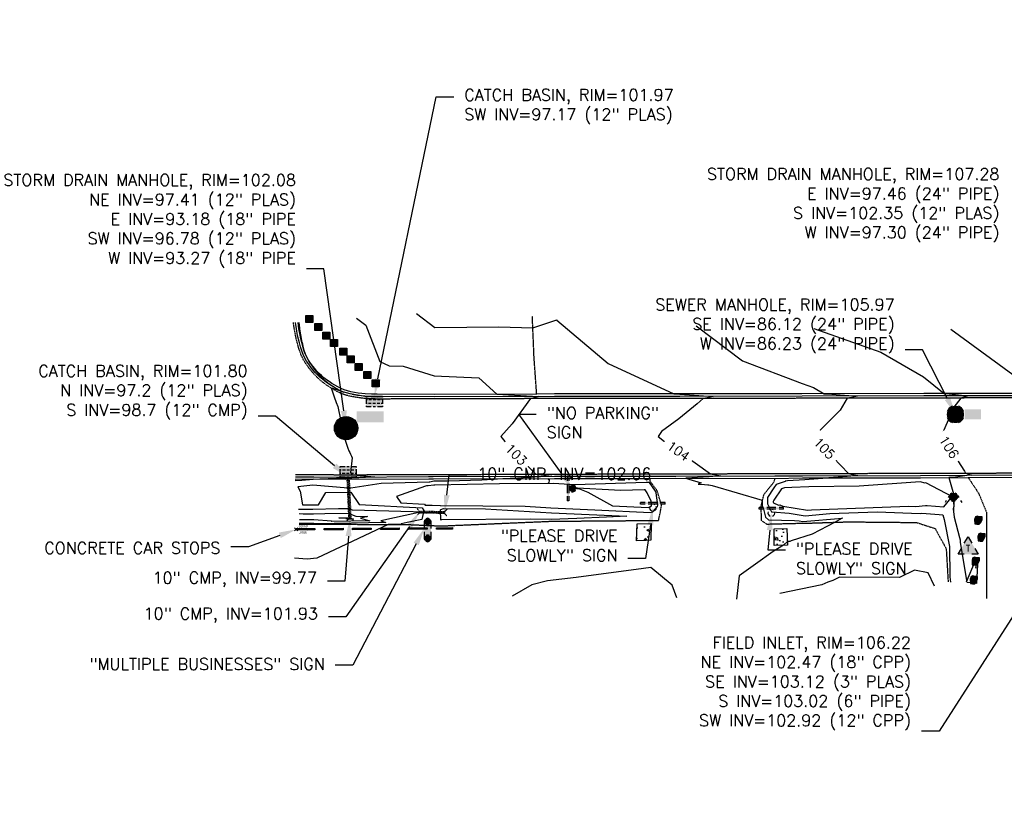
# Model space of a CAD drawing. Header units: feet. Extents: x 351431 to 355879, y 310968 to 329728.
# Tile 48 of 254: x 352686 to 353107, y 316244 to 316576. Entities that reach past the tile are written whole.
import ezdxf
from ezdxf.enums import TextEntityAlignment as Align

# ---------------------------------------------------------------- set-up
doc = ezdxf.new("R2010")
doc.units = ezdxf.units.FT
doc.header["$MEASUREMENT"] = 0
doc.linetypes.add('D10', pattern=[0.15, 0.1, -0.05])
doc.linetypes.add('D25', pattern=[0.375, 0.25, -0.125])
for name, color, linetype in [('EHYSC', 161, 'Continuous'), ('ELIC-CAR_STOP', 2, 'Continuous'), ('ELTCH-EG2', 253, 'Continuous'), ('ELTCN-EG2', 251, 'Continuous'), ('ELUDC', 153, 'D10'), ('ELYCB-BACK', 5, 'Continuous'), ('ELYCB-FL', 2, 'Continuous'), ('ELYSC', 2, 'Continuous'), ('ELYSP', 1, 'D25'), ('ESFS', 153, 'Continuous'), ('ESIO', 4, 'Continuous'), ('ESIP', 41, 'Continuous'), ('ESIS', 5, 'Continuous'), ('ESMask', 155, 'Continuous'), ('ESUD', 5, 'Continuous'), ('ESUD-CMP', 13, 'D10'), ('ESUS', 5, 'Continuous'), ('ESUT', 2, 'Continuous'), ('ESUW', 5, 'Continuous'), ('ETFS', 6, 'Continuous'), ('ETIC-CAR_STOP', 2, 'Continuous'), ('ETIS', 2, 'Continuous'), ('ETTC', 252, 'Continuous'), ('ETUD', 4, 'Continuous'), ('ETUS', 2, 'Continuous')]:
    doc.layers.add(name, color=color, linetype=linetype)
doc.styles.add('ANNO-TOPO', font='simplex.shx')
doc.styles.add('L60', font='simplex', dxfattribs={"height": 2.4})
doc.styles.add('L80', font='simplex', dxfattribs={"height": 4})
pattern_1 = [(50, (0, 0), (8.96575228, -0.78440169), [0.9375, -10.3125]), (355, (0, 0), (-1.73439167, 9.40240167), [0.75, -8.25]), (100.4514, (0.747, -0.065), (7.23136727, 8.61799428), [0.79675238, -8.7642764]), (46.1842, (0, 2.5), (13.3405131, -2.06898768), [1.40625, -15.46875]), (96.6356, (1.112, 2.328), (11.68328382, 12.1764734), [1.1951286, -13.1464125]), (351.1842, (0, 2.5), (11.6832743, 12.1764825), [1.125, -12.375]), (21, (1.25, 1.875), (7.46133815, -5.03273613), [0.9375, -10.3125]), (326, (1.25, 1.875), (3.04144165, 9.06437556), [0.75, -8.25]), (71.4514, (1.872, 1.456), (10.50278286, 4.03163121), [0.79675238, -8.7642764]), (37.5, (0, 0), (0.151998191, 4.161173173), [0, -8.15, 0, -8.375, 0, -8.28125]), (7.5, (0, 0), (3.28836922, 4.9301464), [0, -4.775, 0, -7.9625, 0, -3.15625]), (327.5, (-2.7875, 0), (6.672780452, -0.281935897), [0, -3.125, 0, -9.75, 0, -12.9375]), (317.5, (-4.0375, 0), (7.28982712, 1.25131228), [0, -4.0625, 0, -6.475, 0, -9.1875])]

# ---------------------------------------------------------------- blocks, each defined once
blk = doc.blocks.new('ESUFHYDRANT')
at = {"layer": 'ESMask'}
h = blk.add_hatch(color=256, dxfattribs=at)
edge = h.paths.add_edge_path()
edge.add_arc((0, 0), 0.0366, 0, 360)
for p, q in [((-0.0338, 0.0139), (-0.0451, -0.0039)), ((0.0338, 0.0139), (0.0451, -0.0039)), ((-0.0607, -0.0286), (-0.072, -0.0464)), ((0.0011, -0.0366), (0.0011, -0.0603)), ((0.0607, -0.0286), (0.072, -0.0464)), ((0.0011, -0.0895), (0.0011, -0.1132))]:
    blk.add_line(p, q)
for start, end in [(113.50274, 198.71626), (341.52342, 67.39151), (244.79631, 295.44337)]:
    blk.add_arc((0, 0), 0.0366, start, end)
blk = doc.blocks.new('ESUTPED')
for points in [[(-0.0325, 0.0438), (0, 0.1), (0.0325, 0.0438)], [(-0.0325, -0.05), (-0.0866, -0.05), (-0.058, -0.0005)], [(0.058, -0.0005), (0.0866, -0.05), (0.0325, -0.05)]]:
    blk.add_lwpolyline(points)
at = {"layer": 'ESMask'}
blk.add_solid([(-0.0866, -0.05), (0, 0.1), (0.0866, -0.05)], dxfattribs=at)
at = {"style": 'L60'}
blk.add_text('T', height=0.0528, dxfattribs=at).set_placement((0, -0.0001), align=Align.MIDDLE)
blk = doc.blocks.new('ESUMHOLE')
at = {"ltscale": 0.5}
for radius in [0.1, 0.057]:
    blk.add_circle((0, 0), radius, dxfattribs=at)
at = {"layer": 'ESMask', "const_width": 0.1}
blk.add_lwpolyline([(-0.05, 0, 1), (0.05, 0, 1)], format="xyb", close=True, dxfattribs=at)
at = {"layer": 'ESMask', "color": 155}
blk.add_solid([(0.0899, 0.0499), (0.0899, 0.1445), (0.3206, 0.0499), (0.3206, 0.1445)], dxfattribs=at)
blk = doc.blocks.new('ESUSMHOLE')
for radius, start, end in [(0.0738, 110, 160), (0.0492, 155, 205), (0.0492, 65, 115), (0.0738, 20, 70), (0.0492, 335, 25), (0.0738, 200, 250), (0.0492, 245, 295), (0.0738, 290, 340)]:
    blk.add_arc((0, 0), radius, start, end)
at = {"layer": 'ESMask', "const_width": 0.0738}
blk.add_lwpolyline([(-0.0369, 0, 1), (0.0369, 0, 1)], format="xyb", close=True, dxfattribs=at)
at = {"layer": 'ESMask'}
blk.add_solid([(0.0796, -0.0411), (0.0796, 0.0441), (0.2186, -0.0411), (0.2186, 0.0441)], dxfattribs=at)
blk = doc.blocks.new('ESUDCI')
for p, q in [((-0.0684, 0.0831), (-0.0684, 0.0912)), ((-0.0684, 0.0912), (-0.0263, 0.0912)), ((-0.0101, 0.0912), (0.0101, 0.0912)), ((0.0263, 0.0912), (0.0684, 0.0912)), ((0.0684, 0.0912), (0.0684, 0.0831)), ((-0.0684, 0.0243), (-0.0684, 0.0669)), ((-0.0595, 0.0602), (-0.0684, 0.0602)), ((-0.0628, 0.0301), (-0.0684, 0.0301)), ((-0.0684, 0), (-0.0684, 0.0081)), ((-0.0263, 0), (-0.0684, 0)), ((-0.0263, 0.0301), (-0.0499, 0.0301)), ((-0.0231, 0.0602), (-0.0466, 0.0602)), ((0.0101, 0.0301), (-0.0134, 0.0301)), ((0.0134, 0.0602), (-0.0101, 0.0602)), ((0.0101, 0), (-0.0101, 0)), ((0.0466, 0.0301), (0.0231, 0.0301)), ((0.0499, 0.0602), (0.0263, 0.0602)), ((0.0684, 0.0301), (0.0595, 0.0301)), ((0.0684, 0.0602), (0.0628, 0.0602)), ((0.0684, 0.0669), (0.0684, 0.0243)), ((0.0684, 0.0081), (0.0684, 0)), ((0.0684, 0), (0.0263, 0))]:
    blk.add_line(p, q)
at = {"layer": 'ESMask'}
blk.add_solid([(-0.0684, 0), (-0.0684, 0.0912), (0.0684, 0), (0.0684, 0.0912)], dxfattribs=at)
blk = doc.blocks.new('ESIPUBSIGN')
at = {"layer": 'ESMask'}
h = blk.add_hatch(color=256, dxfattribs=at)
edge = h.paths.add_edge_path()
edge.add_arc((0, 0), 0.03, 90, 450)
for p, q in [((-0.03, 0.1047), (-0.0447, 0.1047)), ((-0.0447, 0.1047), (-0.0447, 0.066)), ((-0.03, 0.1047), (-0.03, 0.066)), ((-0.0447, 0.0381), (-0.0447, -0.0393)), ((-0.03, 0.0381), (-0.03, -0.0393)), ((-0.0447, -0.0672), (-0.0447, -0.1059)), ((-0.03, -0.0672), (-0.03, -0.1059)), ((-0.03, -0.1059), (-0.0447, -0.1059))]:
    blk.add_line(p, q)
for start, end in [(144.23142, 216.35632), (17.97024, 107.04945), (253.53828, 340.78828)]:
    blk.add_arc((0, 0), 0.03, start, end)
blk.add_solid([(-0.0447, -0.1059), (-0.03, -0.1059), (-0.0447, 0.1047), (-0.03, 0.1047)], dxfattribs=at)
blk = doc.blocks.new('ESIPOST')
blk.add_lwpolyline([(0.03, 0.0299), (0.03, -0.03), (-0.03, -0.03), (-0.03, 0.0299), (0.03, 0.0299)])
at = {"layer": 'ESMask'}
blk.add_solid([(-0.03, -0.03), (-0.03, 0.0299), (0.03, -0.03), (0.03, 0.0299)], dxfattribs=at)
blk = doc.blocks.new('ESIBLDR')
blk.add_lwpolyline([(-0.0073, 0.0333), (-0.0228, 0.0272), (-0.0302, 0.0057), (-0.0278, -0.0328), (-0.0097, -0.0343), (0.0083, -0.0366), (0.0223, -0.0197), (0.0337, 0.0033), (0.0337, 0.0272), (0.0083, 0.0272)], close=True)
at = {"layer": 'ESMask'}
for points in [[(0.0083, 0.0272), (-0.0073, 0.0333), (-0.0302, 0.0057), (-0.0228, 0.0272)], [(-0.0278, -0.0328), (0.0083, 0.0272), (-0.0302, 0.0057), (0.0083, 0.0272)], [(0.0223, -0.0197), (0.0083, -0.0366), (0.0083, 0.0272), (-0.0278, -0.0328)], [(0.0083, 0.0272), (0.0337, 0.0272), (0.0223, -0.0197), (0.0337, 0.0033)]]:
    blk.add_solid(points, dxfattribs=at)
blk = doc.blocks.new('ESIPVTSIGN')
for p, q in [((0.0573, 0.0286), (0, 0.0286)), ((0.143, 0.0286), (0.0857, 0.0286)), ((0, -0.0286), (0.0573, -0.0286)), ((0.0857, -0.0286), (0.143, -0.0286))]:
    blk.add_line(p, q)
for centre, start, end in [((0, 0), 145.06818, 214.93182), ((0, 0), 55.06818, 124.93182), ((0, 0), 325.06818, 34.93182), ((0.143, 0), 145.06818, 214.93182), ((0.143, 0), 55.06818, 124.93182), ((0.143, 0), 325.06818, 34.93182), ((0, 0), 235.06818, 304.93182), ((0.143, 0), 235.06818, 304.93182)]:
    blk.add_arc(centre, 0.0286, start, end)
at = {"layer": 'ESMask', "const_width": 0.0286}
for points in [[(0.0048, -0.0135, 0.998377), (-0.0048, 0.0135, 1.001626), (0.0048, -0.0135, -0.622608)], [(0.1478, -0.0135, 0.998377), (0.1382, 0.0135, 1.001626), (0.1478, -0.0135, -0.622608)]]:
    blk.add_lwpolyline(points, format="xyb", dxfattribs=at)
at = {"layer": 'ESMask'}
blk.add_solid([(0, 0.0286), (0.143, 0.0286), (0, -0.0286), (0.143, -0.0286)], dxfattribs=at)
blk = doc.blocks.new('*U60')
at = {"layer": 'ETIC-CAR_STOP', "linetype": 'Continuous'}
for p, q in [((0.71, 0.71), (-0.71, -0.71)), ((0.71, -0.71), (-0.71, 0.71))]:
    blk.add_line(p, q, dxfattribs=at)
at = {"layer": 'ETIC-CAR_STOP', "color": 3, "insert": (1, 1.4), "char_height": 1, "attachment_point": 4}
blk.add_mtext('32968', dxfattribs=at)
at = {"layer": 'ETIC-CAR_STOP', "color": 8, "insert": (1, 0), "char_height": 1, "attachment_point": 4}
blk.add_mtext('102.28', dxfattribs=at)
at = {"layer": 'ETIC-CAR_STOP', "color": 13, "insert": (1, -1.4), "char_height": 1, "attachment_point": 4}
blk.add_mtext('US09', dxfattribs=at)

msp = doc.modelspace()

# ---------------------------------------------------------------- hatches: boundary and pattern name
at = {"layer": 'EHYSC'}
h = msp.add_hatch(dxfattribs=at)
h.set_pattern_fill('AR-CONC', color=256, scale=1.25, style=0)
h.set_pattern_definition(pattern_1)
h.paths.add_polyline_path([(352955.79, 316360.51), (352955.72, 316353.34), (352949.5, 316353.19), (352949.82, 316360.43)])
h = msp.add_hatch(dxfattribs=at)
h.set_pattern_fill('AR-CONC', color=256, scale=1.25, style=0)
h.set_pattern_definition(pattern_1)
h.paths.add_polyline_path([(353013.92, 316358.37), (353014.22, 316351.32), (353008.51, 316351.19), (353008.5, 316358.32)])

# ---------------------------------------------------------------- linework, layer by layer
at = {"layer": 'ELIC-CAR_STOP', "flags": 128}
for points in [[(352823.95, 316357.83), (352815.95, 316357.78), (352815.95, 316358.45), (352823.95, 316358.5)], [(352811.95, 316357.76), (352803.95, 316357.71), (352803.95, 316358.38), (352811.95, 316358.43), (352811.95, 316357.76)]]:
    msp.add_lwpolyline(points, dxfattribs=at)
for points in [[(352835.95, 316357.91), (352827.95, 316357.86), (352827.95, 316358.53), (352835.95, 316358.58)], [(352847.95, 316357.98), (352839.95, 316357.93), (352839.95, 316358.6), (352847.95, 316358.65)], [(352859.95, 316358.06), (352851.95, 316358.01), (352851.94, 316358.68), (352859.94, 316358.73)], [(352863.94, 316358.75), (352870.79, 316358.79), (352870.79, 316358.12), (352863.95, 316358.08)]]:
    msp.add_lwpolyline(points, close=True, dxfattribs=at)
at = {"layer": 'ELTCH-EG2', "flags": 128}
for points, elevation in [([(352829.72, 316448.38), (352833.71, 316445.37), (352839.66, 316429.82), (352843.71, 316428.01), (352849.68, 316427.82), (352862.93, 316423.72), (352882.1, 316422.88), (352889.76, 316415.83), (352894.81, 316415.56), (352907.58, 316414.92), (352905.17, 316414.11), (352904.19, 316413.96), (352896.37, 316403.19), (352891.49, 316397.72), (352895.91, 316392.23), (352906.48, 316381.64), (352913.22, 316380.8), (352913.33, 316380.77), (352898.63, 316379.99), (352892.38, 316379.69), (352883.36, 316379.08), (352868.97, 316378.69), (352864.72, 316378.66), (352862.84, 316378.63), (352861.14, 316378.25), (352860.8, 316378.21), (352840.35, 316377.67), (352827.34, 316375.72), (352826.17, 316375.69), (352811.08, 316377.01), (352804.69, 316376.23), (352805.62, 316374.32), (352806.6, 316368.55), (352810.73, 316368.49), (352810.83, 316368.49), (352813.41, 316368.56), (352816.61, 316373.85), (352827.26, 316374), (352830.86, 316368.64), (352857.79, 316367.21), (352858.49, 316366.17), (352857.73, 316362.28), (352857.71, 316362.28), (352851.37, 316360.92), (352848.9, 316360.38), (352849.22, 316360.28), (352843.28, 316360.16), (352812.8, 316345.7), (352808.64, 316345.28), (352803.22, 316345.67)], 103), ([(352855.42, 316450.38), (352863.28, 316444.46), (352890.66, 316444.74), (352905.18, 316444.22), (352915.39, 316447.68), (352915.46, 316447.61), (352937.36, 316428.97), (352965.58, 316415.99), (352968.09, 316415.85), (352982.29, 316414.94), (352979.12, 316414.22), (352978.07, 316414.03), (352975.53, 316411.71), (352967.71, 316405.37), (352960.26, 316399.93), (352958.85, 316397.77), (352964.2, 316393.53), (352967.07, 316391.87), (352981.21, 316381.85), (352982.65, 316381.51), (352985.47, 316380.89), (352980.63, 316380.49), (352970.64, 316379.87), (352971.93, 316379.52), (352977.26, 316377.98), (352975.91, 316377.43), (352978.64, 316377.19), (352980.03, 316377.1), (352980.49, 316377.03), (352981.97, 316376.79), (353003.35, 316370.53), (353003.34, 316368.07), (353003.78, 316367.21), (353004.81, 316363.26), (353006, 316362.14), (353017.09, 316361.81), (353019.15, 316361.66), (353020.74, 316361.41), (353037.72, 316362.88), (353037.54, 316362.83), (353034.59, 316361.07), (353024.72, 316355.93), (353015.79, 316353.07), (353015.18, 316352.77), (353014.15, 316352.88), (353012.5, 316351.28), (353007.98, 316348.57), (353000.41, 316343.2), (352993.48, 316338.15), (352992.35, 316328.15)], 104), ([(352805.03, 316446.58), (352805.33, 316444.09), (352805.4, 316443.9), (352805.78, 316441.25), (352806.04, 316439.7), (352806.35, 316438.05), (352806.41, 316438.01), (352806.72, 316436.35), (352806.72, 316436.32), (352806.72, 316436.32), (352807.22, 316434.69), (352807.24, 316434.65), (352807.79, 316433.12), (352807.82, 316433.04), (352808.42, 316431.66), (352808.49, 316431.54), (352809.13, 316430.35), (352809.24, 316430.17), (352809.96, 316429.04), (352810.12, 316428.8), (352810.79, 316427.81), (352811.01, 316427.5), (352811.65, 316426.64), (352811.94, 316426.27), (352812.53, 316425.53), (352812.9, 316425.1), (352813.45, 316424.48), (352813.91, 316423.98), (352814.4, 316423.48), (352814.96, 316422.92), (352815.39, 316422.52), (352816.07, 316421.91), (352816.43, 316421.6), (352817.24, 316420.95), (352817.53, 316420.71), (352818.47, 316420.03), (352818.7, 316419.86), (352819.77, 316419.15), (352819.93, 316419.04), (352821.14, 316418.31), (352821.24, 316418.25), (352822.58, 316417.5), (352822.62, 316417.48), (352823.93, 316416.89), (352823.93, 316416.89), (352824.19, 316416.8), (352823.93, 316416.88), (352823.91, 316416.88), (352822.57, 316417.34), (352822.23, 316417.43), (352821.05, 316417.84), (352819.97, 316418.15), (352819.54, 316418.29), (352818.91, 316418.48), (352819.28, 316417.3), (352820.16, 316414.71), (352821.02, 316412.37), (352821.76, 316410.62), (352824.28, 316398.06), (352824.98, 316395.83), (352825.56, 316394.1), (352826.06, 316392.76), (352826.47, 316391.7), (352826.82, 316390.87), (352827.11, 316390.21), (352827.54, 316389.29), (352827.9, 316388.62), (352827.12, 316382.37), (352827.86, 316381.41), (352828.24, 316381.32), (352837.39, 316380.49), (352833.55, 316380.24), (352824.84, 316379.86), (352821.14, 316379.81), (352813.97, 316379.57), (352811.25, 316379.42), (352806.34, 316378.96), (352803.47, 316378.76)], 102), ([(353025.48, 316443.91), (353054.04, 316433.88), (353072.42, 316423.24), (353081.25, 316416.19), (353083.35, 316415.98), (353091.29, 316415.15), (353090.5, 316414.85), (353088.38, 316414.23), (353085.37, 316410.25), (353080.11, 316398.15), (353089.89, 316382.99), (353090.33, 316382.1), (353090.95, 316381.92), (353092.83, 316381.25), (353092.42, 316381.21), (353091.08, 316381.02), (353086.06, 316380.42), (353083.15, 316380.15), (353085.44, 316372.2), (353085.4, 316371.88), (353085.39, 316367.85), (353085.04, 316366.84), (353085.46, 316363.26), (353087.81, 316354.56), (353088, 316353.58), (353088.01, 316352.48), (353090.71, 316336.12), (353090.81, 316335.53), (353094.57, 316344.65), (353094.67, 316344.66), (353094.73, 316341.46), (353095.61, 316345.67), (353094.97, 316334.83), (353090.84, 316335.33)], 106), ([(353084.02, 316443.7), (353114.25, 316421.53)], 107), ([(352835.77, 316414.98), (352836, 316414.96), (352838.23, 316414.94), (352838.54, 316414.93), (352839.99, 316414.86), (352840.97, 316414.8), (352840.58, 316414.73), (352838.51, 316414.58), (352836.38, 316414.7), (352835.97, 316414.7), (352833.6, 316414.93), (352833.31, 316414.93), (352831.91, 316415.11), (352831.78, 316415.12), (352830.27, 316415.35), (352830.19, 316415.36), (352828.59, 316415.66), (352828.57, 316415.66), (352827.89, 316415.81), (352828.57, 316415.67), (352828.57, 316415.67), (352830.18, 316415.43), (352830.21, 316415.43), (352831.75, 316415.25), (352831.81, 316415.24), (352833.26, 316415.12), (352833.34, 316415.11), (352835.77, 316414.98)], 102), ([(352846.86, 316372.08), (352848.66, 316369.4), (352858.84, 316368.86), (352859.12, 316368.44), (352862.06, 316368.42), (352865.52, 316368.17), (352865.69, 316368.25), (352901.93, 316367.94), (352912.9, 316367.26), (352931.78, 316366.44), (352955.6, 316365.31), (352956.5, 316365.59), (352958.6, 316367.81), (352958.71, 316368.45), (352957.96, 316373.73), (352957.65, 316374.37), (352955.12, 316378.06), (352953.69, 316378.03), (352923.22, 316377.09), (352913.98, 316377.6), (352890.86, 316377.45), (352863.31, 316377.01), (352862.76, 316376.88), (352860.36, 316376.65), (352859.75, 316376.64), (352859.29, 316376.57), (352846.86, 316372.08)], 104), ([(353071, 316378.38), (353044.88, 316376.54), (353023.3, 316376.29), (353016.07, 316375.89), (353012.87, 316375.76), (353011.57, 316375.32), (353008.26, 316370.49), (353007.97, 316370.02), (353007.96, 316369.72), (353008.15, 316369.35), (353010.28, 316368.41), (353010.81, 316368.46), (353012.14, 316367.96), (353022.73, 316366.3), (353024.5, 316366.45), (353065.95, 316367.93), (353069.14, 316367.82), (353073.28, 316368.24), (353073.93, 316368.19), (353081.11, 316367.6), (353084.26, 316371.59), (353084.76, 316372.01), (353073.29, 316377.94), (353073.13, 316377.77), (353071, 316378.38)], 106), ([(352804.94, 316366.66), (352808.83, 316366.61), (352811.11, 316366.6), (352822.09, 316366.9), (352826.42, 316366.95), (352827.85, 316366.38), (352854.04, 316365.7), (352856.75, 316365.56), (352856.79, 316365.49), (352856.74, 316365.22), (352856.48, 316365.2), (352856.4, 316365.18), (352840.18, 316361.63), (352842.32, 316361), (352812.77, 316360.41), (352812.76, 316360.44), (352811.47, 316360.53), (352810.82, 316360.54), (352805.17, 316360.49)], 102), ([(352866.02, 316362.08), (352865.86, 316362), (352865.63, 316366.38), (352865.79, 316366.51), (352866.95, 316366.98), (352884.95, 316366.83), (352913.13, 316365.08), (352945.43, 316363.67), (352936.66, 316363.31), (352923.96, 316362.69), (352913.07, 316362.3), (352904.08, 316362.35), (352866.02, 316362.08)], 103), ([(352805.26, 316364.75), (352806.92, 316364.73), (352811.38, 316364.71), (352816.14, 316364.84), (352826.16, 316364.96), (352829.48, 316363.64), (352834.38, 316363.52), (352834.06, 316363.45), (352831.45, 316362.88), (352835.41, 316361.73), (352819.11, 316361.4), (352819.06, 316361.58), (352811.54, 316362.08), (352807.78, 316362.13), (352805.36, 316362.11)], 101), ([(352966.75, 316328.69), (352964.87, 316334.1), (352955.61, 316341.74), (352952.54, 316341.32), (352923.67, 316337.47), (352911.51, 316336.02), (352904.74, 316334.23), (352896.4, 316329.46)], 104)]:
    msp.add_lwpolyline(points, dxfattribs=dict(at, elevation=elevation))
at = {"layer": 'ELTCN-EG2', "flags": 128}
for points, elevation in [([(352975.1, 316445.06), (352994.85, 316430.21), (353020.42, 316420.38), (353025.31, 316418.66), (353029.78, 316416.07), (353033.17, 316415.81), (353043.93, 316415.06), (353041.48, 316414.51), (353039.75, 316414.13), (353036.65, 316409.06), (353025.61, 316397.92), (353027.07, 316395.65), (353040.24, 316381.98), (353041.93, 316381.57), (353044.22, 316381.02), (353039.67, 316380.65), (353031.78, 316380.09), (353031.14, 316379.9), (353021.55, 316379.23), (353014.11, 316378.74), (353013.15, 316378.66), (353013.15, 316378.58), (353009.29, 316377.27), (353008.26, 316375.78), (353005.67, 316371.61), (353005.65, 316368.9), (353007.35, 316365.59), (353007.63, 316365.47), (353014.87, 316364.93), (353021.74, 316363.86), (353032.21, 316364.76), (353052.58, 316365.49), (353070.88, 316364.86), (353071.69, 316364.94), (353079.01, 316364.35), (353080.67, 316364.21), (353081.21, 316362.19), (353083.42, 316350.64), (353083.59, 316337.76), (353083.97, 316335.46)], 105), ([(352921.59, 316375.78), (352925.11, 316375.32), (352928.76, 316373.95), (352939.23, 316368.15), (352954.6, 316367.42), (352955.31, 316367.64), (352955.91, 316368.12), (352956.03, 316368.87), (352955.85, 316370.16), (352954.14, 316373.71), (352953.31, 316374.92), (352952.84, 316374.91), (352942.81, 316374.6), (352921.59, 316375.78)], 105), ([(352828.51, 316362.45), (352825.46, 316362.39), (352825.36, 316362.71), (352822.17, 316362.93), (352825.91, 316362.97), (352826.25, 316362.83), (352827.55, 316362.73), (352828.51, 316362.45)], 100), ([(353077.05, 316333.77), (353074.31, 316339.47), (353068.46, 316340.58), (353062.15, 316337.5), (353036.36, 316337.57), (353033.52, 316336.09), (353031.44, 316335.42), (353028.89, 316334.36), (353010.9, 316330.65)], 105)]:
    msp.add_lwpolyline(points, dxfattribs=dict(at, elevation=elevation))
at = {"layer": 'ELUDC', "flags": 128}
for points in [[(352826.92, 316362.62), (352826.13, 316380.41)], [(352856.67, 316365.44), (352867.44, 316365.25)]]:
    msp.add_lwpolyline(points, dxfattribs=at)
at = {"layer": 'ELYCB-BACK', "flags": 128}
msp.add_lwpolyline([(353124.51, 316416.22), (353072.56, 316416.18), (353020.36, 316416.04), (352968.1, 316415.99), (352914.5, 316415.95), (352906.84, 316415.87), (352862.94, 316415.76), (352838.54, 316415.82), (352836.08, 316415.87), (352833.5, 316416.03), (352832.02, 316416.17), (352830.47, 316416.36), (352828.89, 316416.6), (352827.32, 316416.91), (352825.81, 316417.3), (352824.39, 316417.76), (352823.11, 316418.31), (352821.74, 316419.01), (352820.44, 316419.74), (352819.19, 316420.48), (352818.01, 316421.26), (352816.88, 316422.06), (352815.81, 316422.91), (352814.77, 316423.8), (352813.78, 316424.74), (352812.82, 316425.74), (352811.89, 316426.8), (352810.99, 316427.92), (352810.1, 316429.12), (352809.24, 316430.4), (352808.5, 316431.69), (352807.83, 316433.14), (352807.24, 316434.7), (352806.73, 316436.32), (352806.27, 316437.97), (352805.89, 316439.6), (352805.56, 316441.15), (352805.08, 316443.87), (352804.73, 316446.48)], dxfattribs=at)
msp.add_lwpolyline([(352803.53, 316379.49), (352811.27, 316379.58), (352824.86, 316379.56), (352860.62, 316379.65), (352862.62, 316379.65), (352914.4, 316379.73), (352955.31, 316379.86), (352966.21, 316379.88), (353008.76, 316379.84), (353020.61, 316380.08), (353071.09, 316380.12), (353091.51, 316380.18), (353123.8, 316380.35), (353129.76, 316380.33), (353137.6, 316380.32), (353177.24, 316380.41), (353180.63, 316380.51), (353229.2, 316380.64), (353281.24, 316380.85), (353335.65, 316380.96), (353368.61, 316381.11, -0.125211), (353379.45, 316378.65)], format="xyb", dxfattribs=at)
at = {"layer": 'ELYCB-FL', "flags": 128}
msp.add_lwpolyline([(353124.6, 316415.21), (353072.5, 316415.11), (353020.39, 316415.02), (352968.06, 316414.92), (352914.42, 316414.95), (352862.95, 316414.72), (352838.54, 316414.81), (352836, 316414.88), (352833.33, 316415.05), (352831.8, 316415.21), (352830.2, 316415.41), (352828.57, 316415.67), (352826.95, 316416), (352825.39, 316416.4), (352823.93, 316416.88), (352822.61, 316417.46), (352821.2, 316418.19), (352819.86, 316418.95), (352818.58, 316419.72), (352817.37, 316420.53), (352816.22, 316421.37), (352815.11, 316422.25), (352814.05, 316423.18), (352813.03, 316424.15), (352812.05, 316425.19), (352811.1, 316426.28), (352810.17, 316427.45), (352809.26, 316428.68), (352808.37, 316430), (352807.61, 316431.33), (352806.92, 316432.81), (352806.31, 316434.41), (352805.76, 316436.08), (352805.29, 316437.78), (352804.88, 316439.44), (352804.54, 316441.04), (352804.03, 316443.83), (352803.65, 316446.51)], dxfattribs=at)
msp.add_lwpolyline([(352803.6, 316380.46), (352811.46, 316380.47), (352824.8, 316380.43), (352860.53, 316380.59), (352862.47, 316380.58), (352914.41, 316380.78), (352966.38, 316380.82), (353008.8, 316380.99), (353020.51, 316380.97), (353071.06, 316381.09), (353090.97, 316381.25), (353123.64, 316381.3), (353129.84, 316381.36), (353137.44, 316381.37), (353177.02, 316381.43), (353180.84, 316381.48), (353228.98, 316381.74), (353281.51, 316381.77), (353335.73, 316382), (353368.64, 316382.11, -0.136479), (353379.57, 316379.52)], format="xyb", dxfattribs=at)
at = {"layer": 'ELYSC'}
msp.add_line((352823.95, 316358.5), (352823.95, 316357.83), dxfattribs=at)
at = {"layer": 'ELYSC', "flags": 128}
for points in [[(352955.79, 316360.51), (352955.72, 316353.34), (352949.5, 316353.19), (352949.82, 316360.43)], [(353013.92, 316358.37), (353014.22, 316351.32), (353008.51, 316351.19), (353008.5, 316358.32)]]:
    msp.add_lwpolyline(points, close=True, dxfattribs=at)
at = {"layer": 'ELYSP', "flags": 128}
for points in [[(353308.69, 316575.9), (353353.71, 316576.03), (353386.41, 316576.11), (353399.95, 316575.45), (353415.59, 316564.66), (353415.03, 316552.78), (353411.83, 316507.11), (353407.91, 316458.49), (353406.44, 316443.89), (353397.45, 316428.57), (353392.83, 316423.15), (353387.17, 316418.64), (353387.32, 316417.79), (353387.54, 316416.85), (353377.42, 316415.23), (353337.05, 316414.78), (353283.21, 316414.82), (353229.79, 316414.51), (353177.13, 316414.4), (353124.47, 316414.35), (353072.46, 316414.18), (353020.45, 316414.1), (352968.17, 316414.01), (352914.52, 316413.98), (352862.93, 316413.87), (352838.4, 316413.79), (352835.82, 316413.88), (352833.13, 316414.07), (352831.58, 316414.23), (352829.96, 316414.45), (352828.32, 316414.72), (352826.68, 316415.06), (352825.1, 316415.48), (352823.63, 316415.98), (352822.3, 316416.57), (352820.84, 316417.35), (352819.46, 316418.14), (352818.15, 316418.95), (352816.9, 316419.79), (352815.71, 316420.66), (352814.57, 316421.58), (352813.48, 316422.54), (352812.43, 316423.55), (352811.42, 316424.62), (352810.43, 316425.76), (352809.47, 316426.96), (352808.53, 316428.24), (352807.61, 316429.6), (352806.83, 316430.96), (352806.12, 316432.48), (352805.49, 316434.12), (352804.93, 316435.83), (352804.44, 316437.56), (352804.02, 316439.27), (352803.67, 316440.9), (352803.13, 316443.76), (352802.73, 316446.5)], [(352906.84, 316415.87), (352905.71, 316431.64), (352904.97, 316449.27)], [(352805.15, 316360.3), (352811.45, 316360.21), (352850.46, 316360.15), (352865.97, 316359.49), (352912.99, 316361.51), (352956.76, 316361.84), (352959, 316361.82), (352960.28, 316368.21), (352958.42, 316374.52), (352955.4, 316378.55), (352955.31, 316379.86)], [(353008.76, 316379.84), (353008.26, 316378.15), (353003.91, 316372.82), (353002.7, 316367.85), (353002.95, 316361.84), (353005.23, 316360.29), (353020.44, 316360.68), (353022.61, 316360.68), (353040.05, 316361.25), (353069.36, 316360.97), (353077.32, 316358.4), (353082.07, 316349.78), (353082.9, 316335.48)], [(353091.51, 316380.18), (353095.85, 316373.64), (353099.38, 316365.18), (353099.35, 316328.38)]]:
    msp.add_lwpolyline(points, dxfattribs=at)
msp.add_lwpolyline([(352803.58, 316381.48), (352811.58, 316381.49), (352824.89, 316381.4), (352860.61, 316381.53), (352862.52, 316381.52), (352914.32, 316381.66), (352955.6, 316381.79), (352966.67, 316381.83), (353008.92, 316381.89), (353020.48, 316381.92), (353070.94, 316382.07), (353090.95, 316382.1), (353123.78, 316382.22), (353129.79, 316382.26), (353138.05, 316382.17), (353177.12, 316382.46), (353181.15, 316382.41), (353229.05, 316382.65), (353281.54, 316382.83), (353335.43, 316382.92), (353368.59, 316383.12, -0.11161), (353380.03, 316380.46), (353379.57, 316379.52), (353379.45, 316378.65), (353384.99, 316375.42), (353390.88, 316369.61), (353395.41, 316363.26), (353399.17, 316350.99), (353395.72, 316306.98), (353391.67, 316255.34), (353387.41, 316203.29), (353383.34, 316149.79), (353378.98, 316096.62), (353377.04, 316075.07), (353371.76, 316068.65), (353364.41, 316063.51), (353356.87, 316061.8), (353338.29, 316061.69), (353325.24, 316061.67)], format="xyb", dxfattribs=at)
at = {"layer": 'ESUD-CMP'}
for p, q in [((352855.65, 316364.04), (352856.66, 316365.02)), ((352855.7, 316366.87), (352856.68, 316365.86)), ((352867.43, 316364.83), (352868.42, 316363.81)), ((352868.47, 316366.65), (352867.45, 316365.66)), ((352825.55, 316361.56), (352826.5, 316362.6)), ((352828.38, 316361.68), (352827.33, 316362.64))]:
    msp.add_line(p, q, dxfattribs=at)
at = {"layer": 'ESUD-CMP', "flags": 128}
for points in [[(352826.5, 316362.6), (352825.71, 316380.39), (352826.54, 316380.43), (352827.33, 316362.64)], [(352856.68, 316365.86), (352867.45, 316365.66), (352867.43, 316364.83), (352856.66, 316365.02)]]:
    msp.add_lwpolyline(points, close=True, dxfattribs=at)
at = {"layer": 'ETFS', "linetype": 'ByBlock', "lineweight": -2}
for p, q in [((352899.16, 316407.37), (352906.66, 316407.37)), ((353005.74, 316349.24), (353013.24, 316349.24)), ((352953.37, 316345.57), (352945.87, 316345.57))]:
    msp.add_line(p, q, dxfattribs=at)
for points in [[(352917.72, 316381.62), (352899.16, 316407.37)], [(352955.47, 316359.91), (352953.37, 316345.57)], [(353006.54, 316357.68), (353005.74, 316349.24)]]:
    msp.add_lwpolyline(points, dxfattribs=at)
at = {"layer": 'ETFS'}
for points in [[(352918.73, 316382.35), (352922.11, 316375.53), (352916.71, 316380.89)], [(352954.24, 316360.1), (352956.56, 316367.33), (352956.71, 316359.73)], [(353005.3, 316357.8), (353007.26, 316365.15), (353007.79, 316357.56)]]:
    msp.add_solid(points, dxfattribs=at)
at = {"layer": 'ETIC-CAR_STOP', "linetype": 'ByBlock', "lineweight": -2}
msp.add_line((352783.51, 316350.59), (352776.01, 316350.59), dxfattribs=at)
msp.add_lwpolyline([(352796.9, 316355.47), (352783.51, 316350.59)], dxfattribs=at)
at = {"layer": 'ETIC-CAR_STOP'}
msp.add_solid([(352796.47, 316356.65), (352803.95, 316358.04), (352797.33, 316354.3)], dxfattribs=at)
at = {"layer": 'ETIS', "linetype": 'ByBlock', "lineweight": -2}
msp.add_line((352828.15, 316299.92), (352820.65, 316299.92), dxfattribs=at)
msp.add_lwpolyline([(352855.27, 316351.8), (352828.15, 316299.92)], dxfattribs=at)
at = {"layer": 'ETIS'}
msp.add_solid([(352854.17, 316352.38), (352858.75, 316358.45), (352856.38, 316351.22)], dxfattribs=at)
at = {"layer": 'ETUD', "linetype": 'ByBlock', "lineweight": -2}
for p, q in [((352863.83, 316543.1), (352871.33, 316543.1)), ((352815.79, 316469.53), (352808.29, 316469.53)), ((352795.1, 316406.43), (352787.6, 316406.43)), ((352869.37, 316381.32), (352876.87, 316381.32)), ((352824.76, 316335.9), (352817.26, 316335.9)), ((352825.21, 316320.56), (352817.71, 316320.56)), ((353078.99, 316271.62), (353071.49, 316271.62))]:
    msp.add_line(p, q, dxfattribs=at)
for points in [[(352838.89, 316422.4), (352863.83, 316543.1)], [(352824.25, 316408.78), (352815.79, 316469.53)], [(352820.38, 316385.23), (352795.1, 316406.43)], [(352868.33, 316372.69), (352869.37, 316381.32)], [(352852.36, 316359.3), (352825.21, 316320.56)], [(352826.31, 316355.14), (352824.76, 316335.9)], [(353128.13, 316348.08), (353078.99, 316271.62)]]:
    msp.add_lwpolyline(points, dxfattribs=at)
at = {"layer": 'ETUD'}
for points in [[(352840.11, 316422.14), (352837.37, 316415.05), (352837.67, 316422.65)], [(352825.48, 316408.95), (352825.28, 316401.35), (352823.01, 316408.61)], [(352821.18, 316386.19), (352826.13, 316380.41), (352819.58, 316384.27)], [(352869.58, 316372.55), (352867.44, 316365.25), (352867.09, 316372.84)], [(352851.34, 316360.02), (352856.67, 316365.44), (352853.39, 316358.58)], [(352825.07, 316355.24), (352826.92, 316362.62), (352827.56, 316355.04)]]:
    msp.add_solid(points, dxfattribs=at)
at = {"layer": 'ETUS', "linetype": 'ByBlock', "lineweight": -2}
msp.add_line((353071.99, 316434.82), (353064.49, 316434.82), dxfattribs=at)
msp.add_lwpolyline([(353082.61, 316413.91), (353071.99, 316434.82)], dxfattribs=at)
at = {"layer": 'ETUS'}
msp.add_solid([(353083.73, 316414.47), (353086.01, 316407.22), (353081.5, 316413.34)], dxfattribs=at)

# ---------------------------------------------------------------- block references
at = {"layer": 'ESFS', "xscale": 50, "yscale": 50, "zscale": 50}
msp.add_blockref('ESIPUBSIGN', (352922.11, 316375.53), dxfattribs=at)
at = {"layer": 'ESFS', "xscale": 50, "yscale": 50, "zscale": 50, "rotation": 270}
for p in [(352956.56, 316367.33), (353007.26, 316365.15)]:
    msp.add_blockref('ESIPUBSIGN', p, dxfattribs=at)
at = {"layer": 'ESIO', "xscale": 50, "yscale": 50, "zscale": 50}
for p in [(353095.71, 316362.02), (353097.12, 316354.75), (353094.64, 316344.53), (353093.84, 316336.5)]:
    msp.add_blockref('ESIBLDR', p, dxfattribs=at)
at = {"layer": 'ESIP', "xscale": 50, "yscale": 50, "zscale": 50}
for p in [(352809.6, 316447.98), (352813.33, 316444.58), (352816.83, 316440.95), (352820.15, 316437.78), (352824.07, 316434.06), (352827.24, 316430.82), (352830.65, 316427.44), (352834.32, 316424.12), (352837.91, 316420.58)]:
    msp.add_blockref('ESIPOST', p, dxfattribs=at)
at = {"layer": 'ESIS', "xscale": 50, "yscale": 50, "zscale": 50, "rotation": 270}
msp.add_blockref('ESIPVTSIGN', (352860.18, 316361.32), dxfattribs=at)
at = {"layer": 'ESUD', "xscale": 50, "yscale": 50, "zscale": 50, "rotation": 180}
msp.add_blockref('ESUDCI', (352837.37, 316415.05), dxfattribs=at)
at = {"layer": 'ESUD', "xscale": 50, "yscale": 50, "zscale": 50}
for name, p in [('ESUMHOLE', (352825.28, 316401.35)), ('ESUDCI', (352826.13, 316380.41))]:
    msp.add_blockref(name, p, dxfattribs=at)
at = {"layer": 'ESUS', "xscale": 50, "yscale": 50, "zscale": 50}
msp.add_blockref('ESUSMHOLE', (353086.01, 316407.22), dxfattribs=at)
at = {"layer": 'ESUT', "xscale": 50, "yscale": 50, "zscale": 50}
msp.add_blockref('ESUTPED', (353091.45, 316349.9), dxfattribs=at)
at = {"layer": 'ESUW', "xscale": 50, "yscale": 50, "zscale": 50}
msp.add_blockref('ESUFHYDRANT', (353085.16, 316371.84), dxfattribs=at)
at = {"layer": 'ETIC-CAR_STOP'}
msp.add_blockref('*U60', (352803.95, 316358.04), dxfattribs=at)

# ---------------------------------------------------------------- texts
at = {"layer": 'ETFS', "char_height": 5, "style": 'ANNO-TOPO'}
for s, insert, width, attachment_point in [('"NO PARKING"\\PSIGN', (352911.16, 316410.37), 53.0549, 1), ('"PLEASE DRIVE SLOWLY" SIGN', (352941.37, 316357.81), 56.1131, 3), ('"PLEASE DRIVE SLOWLY" SIGN', (353017.74, 316352.24), 56.1131, 1)]:
    msp.add_mtext(s, dxfattribs=dict(at, insert=insert, width=width, attachment_point=attachment_point))
at = {"layer": 'ETIC-CAR_STOP', "insert": (352771.51, 316352.59), "char_height": 5, "attachment_point": 3, "style": 'ANNO-TOPO'}
msp.add_mtext('CONCRETE CAR STOPS', dxfattribs=at)
at = {"layer": 'ETIS', "insert": (352816.15, 316302.87), "char_height": 5, "attachment_point": 3, "style": 'ANNO-TOPO'}
msp.add_mtext('"MULTIPLE BUSINESSES" SIGN', dxfattribs=at)
at = {"layer": 'ETUD', "char_height": 5, "style": 'ANNO-TOPO'}
for s, insert, attachment_point in [('CATCH BASIN, RIM=101.97\\PSW INV=97.17 (12" PLAS)', (352875.83, 316546.43), 1), ('STORM DRAIN MANHOLE, RIM=107.28\\PE INV=97.46 (24" PIPE)\\PS INV=102.35 (12" PLAS)\\PW INV=97.30 (24" PIPE)', (353104.84, 316512.57), 3), ('STORM DRAIN MANHOLE, RIM=102.08\\PNE INV=97.41 (12" PLAS)\\PE INV=93.18 (18" PIPE\\PSW INV=96.78 (12" PLAS)\\PW INV=93.27 (18" PIPE', (352803.79, 316510), 3), ('CATCH BASIN, RIM=101.80\\PN INV=97.2 (12" PLAS)\\PS INV=98.7 (12" CMP) ', (352783.1, 316428.34), 3), ('10" CMP, INV=102.06', (352881.37, 316384.29), 1), ('10" CMP, INV=99.77', (352812.76, 316339.83), 3), ('10" CMP, INV=101.93', (352813.21, 316324.49), 3), ('FIELD INLET, RIM=106.22\\PNE INV=102.47 (18" CPP)\\PSE INV=103.12 (3" PLAS)\\PS INV=103.02 (6" PIPE)\\PSW INV=102.92 (12" CPP)', (353066.99, 316312.09), 3)]:
    msp.add_mtext(s, dxfattribs=dict(at, insert=insert, attachment_point=attachment_point))
at = {"layer": 'ETUS', "insert": (353059.99, 316456.73), "char_height": 5, "attachment_point": 3, "style": 'ANNO-TOPO'}
msp.add_mtext('SEWER MANHOLE, RIM=105.97 \\PSE INV=86.12 (24" PIPE)\\PW INV=86.23 (24" PIPE)', dxfattribs=at)

# ---------------------------------------------------------------- next in the draw order: texts
at = {"layer": 'ETTC', "char_height": 4, "attachment_point": 5, "style": 'L80', "bg_fill": 3, "box_fill_scale": 1.5, "bg_fill_color": 256, "bg_fill_true_color": 13158600, "bg_fill_transparency": 0}
for s, insert, rotation in [('{105}', (353029.92, 316392.7, 105), 313.921), ('{106}', (353083.29, 316393.23, 106), 302.814), ('{103}', (352898.06, 316390.08, 103), 314.9374), ('{104}', (352967.47, 316391.59, 104), 324.6566)]:
    msp.add_mtext(s, dxfattribs=dict(at, insert=insert, rotation=rotation))

doc.saveas('drawing.dxf')
